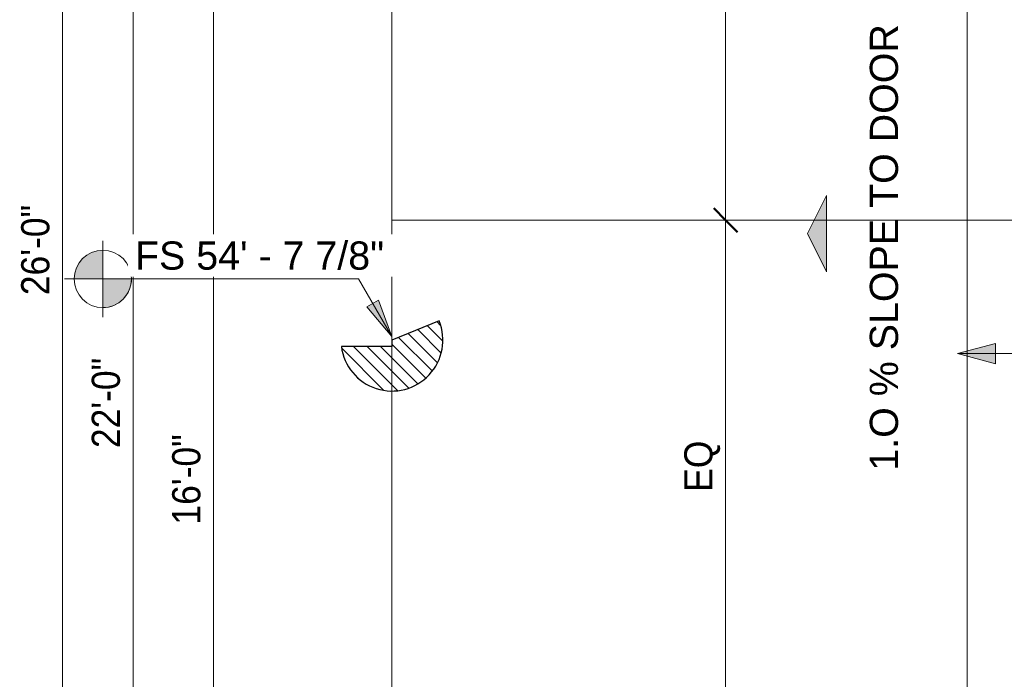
# Model space of a CAD drawing. Header units: inches. Extents: x -680 to 161, y -283 to 603.
# Tile 7 of 11: x -659 to -504, y 281 to 384. Entities that reach past the tile are written whole.
import ezdxf

# ---------------------------------------------------------------- set-up
doc = ezdxf.new("R2010")
doc.units = ezdxf.units.IN
doc.header["$MEASUREMENT"] = 0
for name, color, linetype, lineweight in [('A-ANNO-DIMS', 1, 'Continuous', 9), ('A-ANNO-DIMS-48', 1, 'Continuous', 9), ('A-ANNO-TEXT', 2, 'Continuous', 9), ('A-DETL', 5, 'Continuous', 9), ('A-DETL-GENF', 3, 'Continuous', 9), ('S-FNDN-FTNG', 4, 'Continuous', 18)]:
    doc.layers.add(name, color=color, linetype=linetype, lineweight=lineweight)
doc.styles.add('Arial', font='arial.ttf', dxfattribs={"height": 4.42589820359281})
doc.styles.add('Arial_1', font='arial.ttf', dxfattribs={"width": 0.9, "height": 4.425898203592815})
doc.dimstyles.new('Linear_-_3_32__Arial_2', dxfattribs={"dimscale": 12, "dimtxt": 4.5, "dimasz": 0.3125000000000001, "dimexe": 0.375, "dimexo": 0.3750000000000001, "dimgap": 0.06250000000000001, "dimtad": 1, "dimdec": 3, "dimrnd": 0.125, "dimzin": 3, "dimdsep": 46, "dimlunit": 4, "dimtxsty": 'Arial_1', "dimblk1": 'OBLIQUE', "dimblk2": 'OBLIQUE', "dimsah": 1, "dimcen": 0.09, "dimdle": 0.375, "dimazin": 0, "dimtfac": 1, "dimtdec": 3, "dimtix": 1, "dimtmove": 0, "dimatfit": 3, "dimfxl": 1, "dimtvp": 1, "dimfrac": 2, "dimtolj": 1, "dimtzin": 0, "dimarcsym": 2})
doc.dimstyles.new('Linear_-_3_32__Arial_2_2', dxfattribs={"dimscale": 12, "dimtxt": 4.5, "dimasz": 0.3125000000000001, "dimexe": 0.375, "dimexo": 0.3750000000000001, "dimgap": 0.06250000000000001, "dimtad": 1, "dimdec": 3, "dimrnd": 0.125, "dimzin": 3, "dimdsep": 46, "dimlunit": 4, "dimtxsty": 'Arial_1', "dimblk1": 'OBLIQUE', "dimblk2": 'OBLIQUE', "dimsah": 1, "dimcen": 0.09, "dimdle": 0.375, "dimazin": 0, "dimtfac": 1, "dimtdec": 3, "dimtix": 1, "dimtmove": 2, "dimatfit": 3, "dimfxl": 1, "dimtvp": 1, "dimfrac": 2, "dimtolj": 1, "dimtzin": 0, "dimarcsym": 2})

# ---------------------------------------------------------------- blocks, each defined once
blk = doc.blocks.new('Garage Slab - Garage Slab-2090592-Slab Edge Paln')
at = {"layer": 'S-FNDN-FTNG'}
for p, q in [((-600.2861363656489, 407.8320838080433), (-600.286136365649, 333.8320838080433)), ((-600.286136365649, 333.8320838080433), (-600.2861363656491, 325.8431721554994)), ((-600.2861363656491, 325.8431721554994), (-600.2861363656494, 215.8320838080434))]:
    blk.add_line(p, q, dxfattribs=at)
blk = doc.blocks.new('1 step GBP - 1 step GBP-2292067-Slab Edge Paln')
at = {"layer": 'A-DETL-GENF'}
h = blk.add_hatch(dxfattribs=at)
h.set_pattern_fill('FP_1', color=256, style=0, pattern_type=2)
h.set_pattern_definition([(225, (332.832, 600.286), (1.060660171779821, -1.060660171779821), [])])
h.paths.add_polyline_path([(6.999428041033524, 0.0956609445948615), (6.741584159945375, 2.016897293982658), (6.029208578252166, 3.819715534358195), (4.904127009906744, 5.398266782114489), (3.432396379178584, 6.659869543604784), (1.700426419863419, 7.530451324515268), (-0.1900937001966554, 7.958897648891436), (-2.128165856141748, 7.920053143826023), (-4.000000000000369, 7.416198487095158), (-1.000000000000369, -5.32907051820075e-13), (-4.263256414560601e-13, -5.75539615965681e-13), (-4.263256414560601e-13, -7.937253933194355), (1.879733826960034, -7.463721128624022), (3.590389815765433, -6.551970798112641), (5.031530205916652, -5.255534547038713), (6.118541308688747, -3.650530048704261), (6.787601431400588, -1.831191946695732)], flags=0)
at = {"layer": 'A-DETL-GENF', "lineweight": 30}
for p, q in [((-3.999999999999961, 7.416198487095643), (-0.999999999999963, -2.264854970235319e-14)), ((-0.9999999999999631, -2.1316282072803e-14), (3.747002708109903e-14, -2.1316282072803e-14)), ((3.747002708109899e-14, -2.1316282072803e-14), (2.46986586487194e-14, -7.937253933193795))]:
    blk.add_line(p, q, dxfattribs=at)
blk.add_arc((-0.9999999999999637, -2.264854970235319e-14), 8.000000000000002, 277.1807557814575, 112.024312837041, dxfattribs=at)
blk = doc.blocks.new('Slope-Direction - 4_-792364-Slab Edge Paln')
at = {"layer": 'A-DETL-GENF'}
blk.add_hatch(color=256, dxfattribs=at).paths.add_polyline_path([(5.999999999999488, -5.54223333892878e-13), (-6.000000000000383, -5.54223333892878e-13), (-4.263256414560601e-13, -3.000000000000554)], flags=0)
for p, q in [((9.15933995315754e-16, -3.000000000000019), (-6.000000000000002, 3.330669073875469e-15)), ((5.999999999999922, -3.877306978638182e-14), (-5.999999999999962, -6.953549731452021e-18)), ((-5.999999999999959, -6.661338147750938e-16), (-7.993605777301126e-15, -2.999999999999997)), ((-5.999999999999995, -1.506636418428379e-29), (5.999999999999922, -3.877306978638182e-14)), ((-8.65973959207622e-15, -2.999999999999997), (5.999999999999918, -4.030109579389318e-14)), ((5.999999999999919, -4.0534530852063e-14), (1.332267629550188e-15, -3.000000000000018))]:
    blk.add_line(p, q, dxfattribs=at)
blk = doc.blocks.new('DIMBLOCK4-Slab Edge Paln')
at = {"layer": 'A-ANNO-DIMS-48', "transparency": 16777216}
for p, q in [((-652.000727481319, 508.3320838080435), (-652.0007274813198, 187.3320838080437)), ((-514.7861363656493, 503.8320838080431), (-656.500727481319, 503.8320838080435)), ((-652.000727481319, 503.8320838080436), (-514.7861363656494, 503.8320838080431)), ((-610.7861363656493, 191.8320838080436), (-656.5007274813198, 191.8320838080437)), ((-652.0007274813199, 191.8320838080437), (-610.7861363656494, 191.8320838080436))]:
    blk.add_line(p, q, dxfattribs=at)
at = {"layer": 'A-ANNO-DIMS-48', "lineweight": 50, "transparency": 16777216}
for p, q in [((-652.000727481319, 503.8320838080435), (-653.875727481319, 505.7070838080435)), ((-652.000727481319, 503.8320838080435), (-650.125727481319, 501.9570838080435)), ((-652.0007274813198, 191.8320838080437), (-653.8757274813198, 193.7070838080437)), ((-652.0007274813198, 191.8320838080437), (-650.1257274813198, 189.9570838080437))]:
    blk.add_line(p, q, dxfattribs=at)
at = {"layer": 'A-ANNO-DIMS-48', "color": 0, "transparency": 16777216, "insert": (-658.492010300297, 340.8743915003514), "char_height": 4.425898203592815, "width": 16.69846153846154, "attachment_point": 1, "rotation": 90, "line_spacing_factor": 0.9385317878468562, "style": 'Arial_1'}
blk.add_mtext('26\'-0"', dxfattribs=at)
blk = doc.blocks.new('_Oblique')
at = {"color": 0, "linetype": 'ByBlock', "lineweight": -2}
blk.add_line((-0.5, -0.5), (0.5, 0.5), dxfattribs=at)
blk = doc.blocks.new('DIMBLOCK6-Slab Edge Paln')
at = {"layer": 'A-ANNO-DIMS-48', "lineweight": 50, "transparency": 16777216}
for p, q in [((-640.9200846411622, 455.8320838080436), (-642.7950846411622, 457.7070838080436)), ((-640.9200846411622, 455.8320838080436), (-639.0450846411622, 453.9570838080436)), ((-640.920084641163, 191.8320838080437), (-642.795084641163, 193.7070838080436)), ((-640.920084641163, 191.8320838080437), (-639.045084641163, 189.9570838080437))]:
    blk.add_line(p, q, dxfattribs=at)
at = {"layer": 'A-ANNO-DIMS-48', "transparency": 16777216}
for p, q in [((-610.7861363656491, 455.8320838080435), (-645.4200846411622, 455.8320838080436)), ((-640.9200846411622, 455.8320838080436), (-640.920084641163, 187.3320838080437)), ((-640.9200846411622, 455.8320838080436), (-610.7861363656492, 455.8320838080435)), ((-610.7861363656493, 191.8320838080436), (-645.420084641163, 191.8320838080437)), ((-640.9200846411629, 191.8320838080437), (-610.7861363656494, 191.8320838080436))]:
    blk.add_line(p, q, dxfattribs=at)
at = {"layer": 'A-ANNO-DIMS-48', "color": 0, "transparency": 16777216, "insert": (-647.41136746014, 316.8743915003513), "char_height": 4.425898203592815, "width": 16.69846153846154, "attachment_point": 1, "rotation": 90, "line_spacing_factor": 0.9385317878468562, "style": 'Arial_1'}
blk.add_mtext('22\'-0"', dxfattribs=at)
blk = doc.blocks.new('DIMBLOCK9-Slab Edge Paln')
at = {"layer": 'A-ANNO-DIMS-48', "lineweight": 50, "transparency": 16777216}
for p, q in [((-628.2954026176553, 407.8320838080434), (-630.1704026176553, 409.7070838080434)), ((-628.2954026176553, 407.8320838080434), (-626.4204026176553, 405.9570838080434)), ((-628.2954026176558, 215.8320838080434), (-630.1704026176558, 217.7070838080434)), ((-628.2954026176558, 215.8320838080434), (-626.4204026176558, 213.9570838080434))]:
    blk.add_line(p, q, dxfattribs=at)
at = {"layer": 'A-ANNO-DIMS-48', "transparency": 16777216}
for p, q in [((-610.7861363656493, 407.8320838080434), (-632.7954026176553, 407.8320838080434)), ((-628.2954026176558, 215.8320838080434), (-628.2954026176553, 407.8320838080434)), ((-628.2954026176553, 407.8320838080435), (-610.7861363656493, 407.8320838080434)), ((-610.7861363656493, 215.8320838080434), (-632.7954026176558, 215.8320838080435)), ((-628.2954026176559, 215.8320838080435), (-610.7861363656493, 215.8320838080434))]:
    blk.add_line(p, q, dxfattribs=at)
at = {"layer": 'A-ANNO-DIMS-48', "color": 0, "transparency": 16777216, "insert": (-634.7866854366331, 304.8743915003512), "char_height": 4.425898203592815, "width": 16.69846153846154, "attachment_point": 1, "rotation": 90, "line_spacing_factor": 0.9385317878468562, "style": 'Arial_1'}
blk.add_mtext('16\'-0"', dxfattribs=at)
blk = doc.blocks.new('Spot Elevations - Spot Elevation - Target Filled-49714-Slab Edge Paln')
at = {"layer": 'A-ANNO-DIMS'}
h = blk.add_hatch(color=256, dxfattribs=at)
edge = h.paths.add_edge_path(flags=0)
edge.add_line((1.249000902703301e-16, 0), (-0.09374999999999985, 0))
edge.add_arc((5.724587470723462e-16, -3.434752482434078e-16), 0.09375000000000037, 90.00000000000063, 180.0000000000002, ccw=False)
edge.add_line((1.249000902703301e-16, 0.09375000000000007), (1.249000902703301e-16, 0))
h = blk.add_hatch(color=256, dxfattribs=at)
edge = h.paths.add_edge_path(flags=0)
edge.add_line((1.249000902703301e-16, 0), (0.09375000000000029, 0))
edge.add_arc((2.289834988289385e-16, 6.245004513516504e-17), 0.09374999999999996, 269.99999999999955, 359.99999999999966, ccw=False)
edge.add_line((1.249000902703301e-16, -0.09375), (1.249000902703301e-16, 0))
for p, q in [((-2.706168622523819e-16, 0.1243846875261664), (-2.706168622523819e-16, -0.125)), ((1.249000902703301e-16, 0), (1.249000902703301e-16, 0.09375000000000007)), ((0.1250000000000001, 7.067913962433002e-16), (-0.1249999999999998, 7.067913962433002e-16)), ((-0.09374999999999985, 0), (1.249000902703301e-16, 0)), ((1.249000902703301e-16, 0), (1.249000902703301e-16, -0.09375)), ((0.09375000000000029, 0), (1.249000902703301e-16, 0))]:
    blk.add_line(p, q, dxfattribs=at)
blk.add_circle((1.249000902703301e-16, 0), 0.09375000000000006, dxfattribs=at)
for centre, radius, start, end in [((5.724587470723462e-16, -3.434752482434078e-16), 0.09375000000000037, 90.00000000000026, 179.9999999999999), ((2.289834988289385e-16, 6.245004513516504e-17), 0.09374999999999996, 269.9999999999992, 359.9999999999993)]:
    blk.add_arc(centre, radius, start, end, dxfattribs=at)
blk = doc.blocks.new('DIMBLOCK77-Slab Edge Paln')
at = {"layer": 'A-ANNO-DIMS-48', "transparency": 16777216}
for p, q in [((-547.8955621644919, 434.5820838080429), (-547.8955621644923, 352.6654171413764)), ((-549.7439117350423, 430.0820838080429), (-543.3955621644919, 430.0820838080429)), ((-547.8955621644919, 430.0820838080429), (-549.7439117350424, 430.0820838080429)), ((-549.7439117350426, 352.6654171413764), (-543.3955621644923, 352.6654171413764)), ((-547.8955621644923, 352.6654171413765), (-549.7439117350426, 352.6654171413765))]:
    blk.add_line(p, q, dxfattribs=at)
at = {"layer": 'A-ANNO-DIMS-48', "lineweight": 50, "transparency": 16777216}
for p, q in [((-547.8955621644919, 430.0820838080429), (-549.7705621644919, 431.9570838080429)), ((-547.8955621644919, 430.0820838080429), (-546.0205621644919, 428.2070838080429)), ((-547.8955621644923, 352.6654171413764), (-549.7705621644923, 354.5404171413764)), ((-547.8955621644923, 352.6654171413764), (-546.0205621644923, 350.7904171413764))]:
    blk.add_line(p, q, dxfattribs=at)
at = {"layer": 'A-ANNO-DIMS-48', "color": 0, "transparency": 16777216, "insert": (-554.3868449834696, 389.5475733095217), "char_height": 4.425898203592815, "width": 9.470769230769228, "attachment_point": 1, "rotation": 90, "line_spacing_factor": 0.9385317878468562, "style": 'Arial_1'}
blk.add_mtext('EQ', dxfattribs=at)
blk = doc.blocks.new('DIMBLOCK78-Slab Edge Paln')
at = {"layer": 'A-ANNO-DIMS-48', "lineweight": 50, "transparency": 16777216}
for p, q in [((-547.8955621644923, 352.6654171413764), (-549.7705621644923, 354.5404171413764)), ((-547.8955621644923, 352.6654171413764), (-546.0205621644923, 350.7904171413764)), ((-547.8955621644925, 275.2487504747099), (-549.7705621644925, 277.1237504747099)), ((-547.8955621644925, 275.2487504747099), (-546.0205621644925, 273.3737504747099))]:
    blk.add_line(p, q, dxfattribs=at)
at = {"layer": 'A-ANNO-DIMS-48', "transparency": 16777216}
for p, q in [((-549.7439117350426, 352.6654171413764), (-543.3955621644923, 352.6654171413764)), ((-547.8955621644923, 352.6654171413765), (-549.7439117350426, 352.6654171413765)), ((-547.8955621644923, 352.6654171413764), (-547.8955621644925, 275.2487504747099)), ((-549.7439117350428, 275.2487504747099), (-543.3955621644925, 275.2487504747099)), ((-547.8955621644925, 275.2487504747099), (-549.743911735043, 275.2487504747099))]:
    blk.add_line(p, q, dxfattribs=at)
at = {"layer": 'A-ANNO-DIMS-48', "color": 0, "transparency": 16777216, "insert": (-554.3868449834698, 310.0109299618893), "char_height": 4.425898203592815, "width": 9.470769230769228, "attachment_point": 1, "rotation": 90, "line_spacing_factor": 0.9385317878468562, "style": 'Arial_1'}
blk.add_mtext('EQ', dxfattribs=at)

msp = doc.modelspace()

# ---------------------------------------------------------------- hatches: boundary and pattern name
at = {"layer": 'A-ANNO-DIMS'}
for points in [[(-600.2861363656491, 334.3817198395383), (-602.3699144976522, 340.1068532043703), (-604.2023582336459, 339.0488913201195)], [(-511.5198274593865, 331.710065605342), (-505.5198274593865, 330.1023704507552), (-505.5198274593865, 333.3177607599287)]]:
    msp.add_hatch(color=256, dxfattribs=at).paths.add_polyline_path(points, flags=0)

# ---------------------------------------------------------------- linework, layer by layer
for p, q in [((-605.5078914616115, 343.4260649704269), (-645.6731551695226, 343.4260649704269)), ((-600.2861363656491, 334.3817198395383), (-605.5078914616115, 343.4260649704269)), ((-602.3699144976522, 340.1068532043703), (-604.2023582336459, 339.0488913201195)), ((-600.2861363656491, 334.3817198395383), (-602.3699144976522, 340.1068532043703)), ((-604.2023582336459, 339.0488913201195), (-600.2861363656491, 334.3817198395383)), ((-505.5198274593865, 333.3177607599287), (-511.5198274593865, 331.710065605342)), ((-505.5198274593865, 330.1023704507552), (-505.5198274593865, 333.3177607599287)), ((-511.5198274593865, 331.710065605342), (-505.5198274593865, 330.1023704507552)), ((-463.5198274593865, 331.7100656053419), (-511.5198274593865, 331.710065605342))]:
    msp.add_line(p, q, dxfattribs=at)
at = {"layer": 'A-DETL', "lineweight": 18}
for p, q in [((-510.0048863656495, 430.0820838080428), (-510.0048863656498, 197.8320838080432)), ((-600.286136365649, 352.6654171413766), (-372.2861363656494, 352.6654171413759))]:
    msp.add_line(p, q, dxfattribs=at)

# ---------------------------------------------------------------- block references
at = {"layer": 'A-ANNO-DIMS', "xscale": 47.99999999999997, "yscale": 47.99999999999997, "zscale": 47.99999999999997}
msp.add_blockref('Spot Elevations - Spot Elevation - Target Filled-49714-Slab Edge Paln', (-645.6731551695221, 343.4260649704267), dxfattribs=at)
at = {"layer": 'A-DETL-GENF'}
for name, p, rotation in [('Slope-Direction - 4_-792364-Slab Edge Paln', (-532.0523355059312, 350.5449708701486), 269.9999999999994), ('1 step GBP - 1 step GBP-2292067-Slab Edge Paln', (-600.2861363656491, 332.8320838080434), 269.9999999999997)]:
    msp.add_blockref(name, p, dxfattribs=dict(at, rotation=rotation))
at = {"layer": 'S-FNDN-FTNG'}
msp.add_blockref('Garage Slab - Garage Slab-2090592-Slab Edge Paln', (0, 0), dxfattribs=at)

# ---------------------------------------------------------------- texts
at = {"layer": 'A-ANNO-TEXT', "color": 7, "insert": (-525.2644439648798, 348.3708227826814), "char_height": 4.425898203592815, "width": 83.43, "attachment_point": 2, "rotation": 90, "line_spacing_factor": 0.9385317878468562, "style": 'Arial'}
msp.add_mtext('1.O % SLOPE TO DOOR', dxfattribs=at)

# ---------------------------------------------------------------- dimensions: what is measured, and where the dimension line sits
at = {"layer": 'A-ANNO-DIMS'}
for base, p1, p2, override, picture, middle in [((-652.0007274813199, 191.8320838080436), (-510.2861363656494, 503.8320838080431), (-606.2861363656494, 191.8320838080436), {"dimpost": '<>', "dimfxl": 326.4352922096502}, 'DIMBLOCK4-Slab Edge Paln', (-655.0104715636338, 347.8320838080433)), ((-640.9200846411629, 191.8320838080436), (-606.2861363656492, 455.8320838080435), (-606.2861363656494, 191.8320838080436), {"dimpost": '<>', "dimfxl": 263.9999999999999}, 'DIMBLOCK6-Slab Edge Paln', (-643.9298287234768, 323.8320838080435)), ((-628.2954026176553, 407.8320838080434), (-606.2861363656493, 215.8320838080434), (-606.2861363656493, 407.8320838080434), {"dimpost": '<>', "dimfxl": 192}, 'DIMBLOCK9-Slab Edge Paln', (-631.3051466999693, 311.8320838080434))]:
    dim = msp.add_linear_dim(base=base, p1=p1, p2=p2, angle=89.99999999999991, dimstyle='Linear_-_3_32__Arial_2', override=override, dxfattribs=at)
    dim.commit()
    dim.dimension.update_dxf_attribs({"geometry": picture, "text_midpoint": middle})
dim = msp.add_linear_dim(base=(-547.8955621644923, 352.6654171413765), p1=(-545.2439117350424, 430.0820838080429), p2=(-545.2439117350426, 352.6654171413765), angle=89.99999999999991, text='EQ', dimstyle='Linear_-_3_32__Arial_2_2', override={"dimpost": '<>', "dimfxl": 77.4166666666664}, dxfattribs=at)
dim.commit()
dim.dimension.update_dxf_attribs({"geometry": 'DIMBLOCK77-Slab Edge Paln', "text_midpoint": (-551.4362461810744, 394.2829579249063), "dimtype": 160, "text_rotation": 89.99999999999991})
dim = msp.add_linear_dim(base=(-547.8955621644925, 275.2487504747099), p1=(-545.2439117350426, 352.6654171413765), p2=(-545.243911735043, 275.2487504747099), angle=89.99999999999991, text='EQ', dimstyle='Linear_-_3_32__Arial_2', override={"dimpost": '<>', "dimfxl": 77.41666666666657}, dxfattribs=at)
dim.commit()
dim.dimension.update_dxf_attribs({"geometry": 'DIMBLOCK78-Slab Edge Paln', "text_midpoint": (-551.0698433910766, 313.9570838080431)})

# ---------------------------------------------------------------- next in the draw order: texts
at = {"layer": 'A-ANNO-DIMS', "insert": (-640.6242092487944, 349.3072829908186), "char_height": 4.425898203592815, "width": 46.602, "attachment_point": 1, "line_spacing_factor": 0.9385317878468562, "style": 'Arial', "bg_fill": 3, "box_fill_scale": 1.25, "bg_fill_color": 0, "bg_fill_transparency": 0}
msp.add_mtext('FS 54\' - 7 7/8"', dxfattribs=at)

doc.saveas('drawing.dxf')
